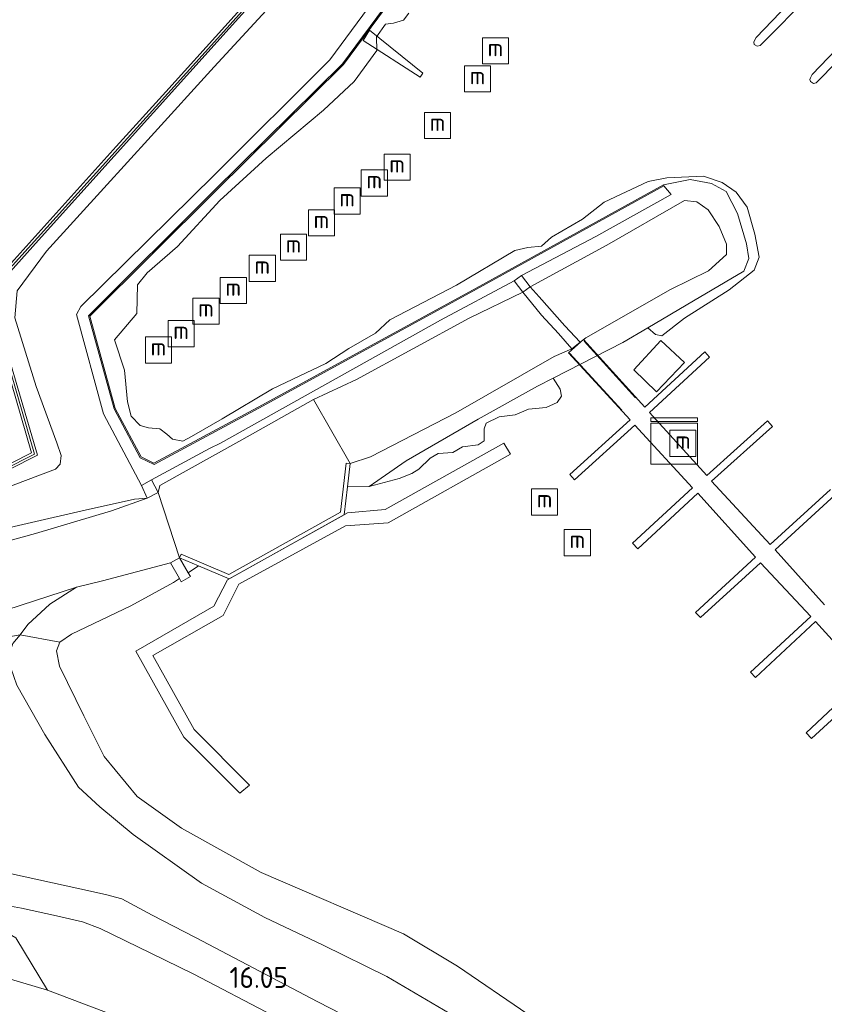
# Model space of a CAD drawing. Extents: x 196936 to 200438, y 361224 to 364196.
# Tile 98 of 256: x 197936 to 198005, y 363183 to 363268. Entities that reach past the tile are written whole.
import ezdxf
from ezdxf.enums import TextEntityAlignment as Align

# ---------------------------------------------------------------- set-up
doc = ezdxf.new("R2010")
doc.units = 0
for name, color, linetype, lineweight in [('B-ME-GK-BESCHOEIING_DAMWAND-GV', 130, 'Continuous', 18), ('B-ME-GR-GRAS-GV', 60, 'Continuous', 13), ('B-ME-GR-RIET-GV', 120, 'Continuous', 13), ('B-ME-GW-TALUD_KRUIN-G', 90, 'Continuous', 18), ('B-ME-GW-TALUD_TEEN-G', 90, 'Continuous', 18), ('B-ME-IE-MEUBILAIR_WATERWEGMEUBILAIR-S', 150, 'Continuous', 25), ('B-ME-IE-MEUBILAIR_WEGMEUBILAIR-S', 7, 'Continuous', 25), ('B-ME-IE-TERREINAFSCHEIDING_KUNSTMATIG_HEKWERK-G', 20, 'IE-TERREINAFSCHEIDING-KUNSTMATIG', 18), ('B-ME-IE-TERREINAFSCHEIDING_KUNSTMATIG_MUUR-G', 90, 'IE-TERREINAFSCHEIDING-KUNSTMATIG-DICHT', 18), ('B-ME-IE-TERREINAFSCHEIDING_KUNSTMATIG_MUUR-GV', 90, 'Continuous', 18), ('B-ME-KW-KUNSTWERK_PONTON-GV', 170, 'Continuous', 18), ('B-ME-KW-KUNSTWERK_STEIGER-GV', 170, 'Continuous', 18), ('B-ME-OB-OEVERVOORZIENING-G', 7, 'Continuous', 18), ('B-ME-OG-BEBOUWING_TRAP-GV', 7, 'Continuous', 18), ('B-ME-OG-HOOGTEPUNT-S', 7, 'Continuous', 25), ('B-ME-OG-TERREIN_GROEN-GV', 7, 'Continuous', 18), ('B-ME-OG-TERREIN_GROEN_TUIN-GV', 7, 'Continuous', 18), ('B-ME-OG-WATER_HAVEN-GV', 170, 'Continuous', 18), ('B-ME-VH-VERHARDING_ASFALT-GV', 252, 'Continuous', 18), ('B-ME-VH-VERHARDING_BETON-GV', 252, 'Continuous', 18), ('B-ME-VH-VERHARDING_STRAATBAKSTEEN-GV', 252, 'Continuous', 18), ('B-ME-VH-VERHARDING_TEGEL-GV', 252, 'Continuous', 18)]:
    doc.layers.add(name, color=color, linetype=linetype, lineweight=lineweight)
doc.styles.add('NLCS-ISO', font='NLCS-ISO.ttf')
doc.styles.add('NLCS-ISO-ANNOTATIVE-T18', font='NLCS-ISO.ttf', dxfattribs={"height": 1.8})
doc.linetypes.add('IE-TERREINAFSCHEIDING-KUNSTMATIG', pattern='A,4,[82,NLCS.SHX,S=0.75,R=90,X=0,Y=0],4,-2', length=10)
doc.linetypes.add('IE-TERREINAFSCHEIDING-KUNSTMATIG-DICHT', pattern='A,8,-1,[82,NLCS.SHX,S=0.75,R=90,X=0,Y=0],-1', length=10)

# ---------------------------------------------------------------- blocks, each defined once
blk = doc.blocks.new('SAL-HOOGTELABEL-SO')
at = {"color": 0, "linetype": 'ByBlock', "lineweight": -2, "style": 'NLCS-ISO-ANNOTATIVE-T18'}
blk.add_attdef('HOOGTE', text='', height=1.8, dxfattribs=at).set_placement((2.788, 0), align=Align.RIGHT)
blk = doc.blocks.new('SIE-WATER_MEERPAAL-SO')
at = {"color": 0, "linetype": 'ByBlock', "lineweight": 18}
blk.add_lwpolyline([(-1.125, -1.125), (1.125, -1.125), (1.125, 1.125), (-1.125, 1.125)], close=True, dxfattribs=at)
at = {"color": 0, "linetype": 'ByBlock', "lineweight": 18, "style": 'NLCS-ISO'}
blk.add_text('m', height=1.5, dxfattribs=at).set_placement((0, 0.283), align=Align.MIDDLE_CENTER)
blk = doc.blocks.new('SKL-DATA_KAST-SO')
at = {"color": 0, "linetype": 'ByBlock', "lineweight": 18}
for points in [[(-2, 2), (2, 2), (2, 1.68), (-2, 1.68)], [(-2, 1.52), (2, 1.52), (2, -2), (-2, -2)]]:
    blk.add_lwpolyline(points, close=True, dxfattribs=at)

msp = doc.modelspace()

# ---------------------------------------------------------------- linework, layer by layer
at = {"layer": 'B-ME-GK-BESCHOEIING_DAMWAND-GV'}
msp.add_polyline3d([(197971.077, 363274.439, 14.4), (197963.438, 363264.108, 14.4), (197952.398, 363253.188, 14.4), (197941.62, 363242.435, 14.4), (197943.802, 363234.507, 14.4), (197946.03, 363230.33, 14.4), (197947.145, 363229.797, 14.4), (197956.494, 363234.828, 14.4), (197974.856, 363244.866, 14.4), (197990.971, 363253.763, 14.4), (197991.019, 363253.675, 14.857), (197974.904, 363244.778, 14.881), (197956.542, 363234.74, 14.881), (197947.147, 363229.685, 14.881), (197945.958, 363230.254, 14.881), (197943.708, 363234.469, 14.875), (197941.508, 363242.465, 14.884), (197952.328, 363253.258, 14.878), (197963.362, 363264.174, 14.872), (197970.991, 363274.491, 14.872)], dxfattribs=at)
at = {"layer": 'B-ME-GR-GRAS-GV'}
for points in [[(197960.243, 363272.519, 18.665), (197952.323, 363263.892, 18.649), (197946.903, 363257.944, 18.621), (197942.842, 363253.463, 18.37), (197937.908, 363248.029, 18.392), (197935.37, 363244.624, 18.157), (197935.172, 363242.313, 18.277), (197937.003, 363236.393, 18.301), (197938.777, 363231.541, 18.33), (197939.165, 363230.464, 18.316), (197939.069, 363229.699, 18.277), (197938.662, 363229.276, 18.351), (197933.699, 363227.415, 18.4), (197924.184, 363223.451, 18.503), (197918.387, 363220.533, 18.529), (197912.583, 363217.871, 18.427), (197912.759, 363218.191, 18.499), (197920.147, 363221.895, 18.685), (197937.116, 363230.477, 18.694), (197934.164, 363240.561, 19.348), (197933.054, 363244.363, 18.922), (197937.199, 363249.001, 18.736), (197953.611, 363267.203, 18.763), (197961.112, 363275.555, 18.826)], [(197970.304, 363275.42, 14.875), (197962.281, 363264.523, 14.854), (197952.321, 363254.572, 14.833), (197940.857, 363243.265, 14.851), (197940.476, 363242.579, 14.851), (197942.795, 363234.049, 14.881), (197946.064, 363227.886, 14.905), (197946.569, 363226.781, 15.638), (197945.454, 363226.702, 15.725), (197940.965, 363225.69, 16.145), (197932.594, 363223.776, 16.801)], [(197935.37, 363244.624, 18.157), (197937.908, 363248.029, 18.392), (197942.842, 363253.463, 18.37), (197946.903, 363257.944, 18.621), (197952.323, 363263.892, 18.649), (197960.243, 363272.519, 18.665)], [(197933.699, 363227.415, 18.4), (197938.662, 363229.276, 18.351), (197939.069, 363229.699, 18.277), (197939.165, 363230.464, 18.316), (197938.777, 363231.541, 18.33), (197937.003, 363236.393, 18.301), (197935.172, 363242.313, 18.277)], [(197931.08, 363214.214, 16.637), (197935.623, 363215.029, 16.187), (197934.991, 363214.282, 16.222)], [(197935.352, 363210.681, 16.108), (197937.746, 363206.452, 16.051), (197940.654, 363201.9, 16.022), (197942.481, 363200.225, 16.03), (197945.348, 363197.844, 15.889), (197951.229, 363193.658, 15.744), (197956.689, 363190.692, 15.804), (197961.704, 363188.3, 15.84), (197967.18, 363185.609, 15.749), (197972.525, 363182.454, 15.773)], [(197970.513, 363178.669, 15.929), (197961.232, 363183.443, 15.955), (197950.728, 363188.984, 16.01), (197946.994, 363190.904, 16.018), (197944.364, 363192.294, 16.041), (197942.961, 363192.657, 16.057), (197940.758, 363193.157, 16.065), (197933.688, 363194.699, 16.19)], [(197866.486, 363181.543, 15.464), (197870.795, 363183.658, 15.629), (197872.294, 363184.402, 15.585), (197876.921, 363186.364, 15.659), (197879.815, 363187.514, 15.638), (197884.771, 363190.33, 15.714), (197890.683, 363193.026, 15.798), (197895.036, 363194.179, 15.837), (197899.663, 363194.135, 15.876), (197906.669, 363192.601, 15.879), (197913.272, 363191.118, 15.92), (197920.181, 363189.751, 15.941), (197927.051, 363187.583, 15.978), (197931.886, 363186.248, 16.085), (197937.983, 363184.438, 16.116), (197943.878, 363182.207, 16.14)], [(197930.026, 363192.527, 16.133), (197935.747, 363191.49, 16.152), (197938.766, 363190.831, 16.118), (197940.986, 363190.31, 16.105), (197942.512, 363189.746, 16.092), (197946.87, 363187.617, 16.045), (197950.581, 363185.812, 16.04), (197957.376, 363182.243, 15.985)], [(197943.878, 363182.207, 16.14), (197937.983, 363184.438, 16.116), (197935.271, 363188.934, 16.124)]]:
    msp.add_polyline3d(points, dxfattribs=at)
for points in [[(197996.368, 363253.187, 14.4), (197997.33, 363251.269, 14.4), (197998.131, 363248.668, 14.4), (197998.324, 363247.403, 14.4), (197997.874, 363246.33, 14.4), (197993.55, 363243.764, 14.4), (197989.635, 363241.448, 14.4), (197987.487, 363240.177, 14.4), (197981.493, 363237.108, 14.4), (197980.143, 363236.417, 14.4), (197975.044, 363233.578, 14.4), (197968.851, 363229.989, 14.4), (197965.665, 363227.779, 14.4), (197963.785, 363227.755, 14.4), (197964.022, 363229.764, 15.507), (197965.758, 363230.345, 15.351), (197973.116, 363234.128, 15.359), (197981.582, 363238.967, 15.359), (197983.098, 363239.642, 15.256), (197983.817, 363240.221, 15.247), (197984.308, 363240.592, 15.369), (197991.566, 363244.755, 15.498), (197994.84, 363246.348, 15.547), (197996.397, 363247.753, 15.568), (197996.398, 363248.636, 15.602), (197995.763, 363250.169, 15.638), (197994.82, 363251.594, 15.633), (197993.859, 363252.286, 15.627), (197992.788, 363252.402, 15.633), (197986.102, 363248.553, 15.674), (197979.521, 363244.976, 15.708), (197978.77, 363245.943, 14.813), (197985.165, 363249.317, 14.875), (197991.627, 363252.927, 14.821), (197991.019, 363253.675, 14.857), (197990.971, 363253.763, 14.4), (197993.274, 363254.206, 14.4), (197995.119, 363253.863, 14.4)], [(197984.308, 363240.592, 15.369), (197983.817, 363240.221, 15.247), (197982.483, 363241.61, 15.717), (197980.283, 363244.109, 15.812), (197979.521, 363244.976, 15.708), (197986.102, 363248.553, 15.674), (197992.788, 363252.402, 15.633), (197993.859, 363252.286, 15.627), (197994.82, 363251.594, 15.633), (197995.763, 363250.169, 15.638), (197996.398, 363248.636, 15.602), (197996.397, 363247.753, 15.568), (197994.84, 363246.348, 15.547), (197991.566, 363244.755, 15.498)], [(197947.637, 363227.882, 15.726), (197947.518, 363227.283, 15.663), (197946.931, 363228.366, 14.905), (197951.934, 363231.06, 14.905), (197952.855, 363231.502, 14.905), (197971.798, 363242.094, 14.905), (197978.127, 363245.484, 14.802), (197978.862, 363244.5, 15.685), (197974.272, 363242.28, 15.687), (197964.553, 363236.992, 15.697), (197960.859, 363235.268, 15.751), (197954.699, 363231.794, 15.775)], [(197965.758, 363230.345, 15.351), (197964.022, 363229.764, 15.507), (197960.859, 363235.268, 15.751), (197964.553, 363236.992, 15.697), (197974.272, 363242.28, 15.687), (197978.862, 363244.5, 15.685), (197980.489, 363242.541, 15.83), (197981.958, 363240.942, 15.696), (197983.098, 363239.642, 15.256), (197981.582, 363238.967, 15.359), (197973.116, 363234.128, 15.359)], [(197936.95, 363223.752, 16.46), (197927.935, 363221.26, 17.304), (197919.924, 363219.251, 17.956), (197914.02, 363217.793, 18.379), (197913.543, 363217.686, 18.41), (197912.583, 363217.871, 18.427), (197918.903, 363219.71, 18.03), (197925.161, 363221.798, 17.543), (197932.594, 363223.776, 16.801), (197940.965, 363225.69, 16.145), (197945.454, 363226.702, 15.725), (197946.569, 363226.781, 15.638), (197943.491, 363225.705, 15.961)], [(197950.987, 363220.945, 14.4), (197950.097, 363220.364, 14.4), (197949.334, 363221.649, 15.527)], [(197940.04, 363215.073, 14.4), (197939.043, 363214.397, 14.4), (197935.623, 363215.029, 16.187), (197936.29, 363215.915, 16.217), (197938.195, 363217.657, 16.222), (197940.491, 363219.121, 16.184), (197942.722, 363219.666, 16.038), (197948.558, 363221.224, 15.47), (197949.331, 363219.863, 14.4), (197948.811, 363219.524, 14.4), (197945.159, 363217.524, 14.4)], [(197918.356, 363211.407, 18.047), (197914.893, 363210.964, 18.283), (197913.777, 363211.072, 18.241), (197912.757, 363211.768, 18.278), (197915.135, 363211.839, 18.203), (197918.549, 363212.482, 18.034), (197923.622, 363213.953, 17.527), (197932.077, 363216.405, 16.829), (197940.491, 363219.121, 16.184), (197938.195, 363217.657, 16.222), (197936.29, 363215.915, 16.217), (197935.623, 363215.029, 16.187), (197931.08, 363214.214, 16.637), (197923.202, 363212.508, 17.454)]]:
    msp.add_polyline3d(points, close=True, dxfattribs=at)
at = {"layer": 'B-ME-GR-RIET-GV'}
msp.add_polyline3d([(197969.061, 363268.538, 14.4), (197968.597, 363267.917, 14.4), (197967.757, 363267.656, 14.4), (197967.068, 363267.578, 14.4), (197966.287, 363266.483, 14.4), (197966.306, 363265.324, 14.4), (197964.372, 363262.649, 14.4), (197961.729, 363260.173, 14.4), (197956.784, 363256.042, 14.4), (197952.82, 363252.411, 14.4), (197949.16, 363248.43, 14.4), (197946.544, 363246.171, 14.4), (197945.737, 363245.153, 14.4), (197945.68, 363242.663, 14.4), (197943.744, 363240.411, 14.4), (197944.606, 363237.787, 14.4), (197944.852, 363235.076, 14.4), (197945.192, 363233.84, 14.4), (197945.952, 363233.028, 14.4), (197946.682, 363232.844, 14.4), (197947.642, 363232.742, 14.4), (197948.247, 363232.298, 14.4), (197948.723, 363231.853, 14.4), (197949.638, 363231.682, 14.4), (197950.368, 363232.086, 14.4), (197953.022, 363233.624, 14.4), (197957.328, 363236.184, 14.4), (197961.919, 363238.377, 14.4), (197963.917, 363239.667, 14.4), (197966.193, 363240.977, 14.4), (197967.441, 363242.142, 14.4), (197973.158, 363245.111, 14.4), (197978.199, 363248.111, 14.4), (197979.313, 363248.356, 14.4), (197980.485, 363248.483, 14.4), (197981.354, 363249.255, 14.4), (197984.007, 363250.793, 14.4), (197985.864, 363252.266, 14.4), (197989.667, 363254.045, 14.4), (197991.265, 363254.339, 14.4), (197994.426, 363254.51, 14.4), (197996.027, 363253.959, 14.4), (197997.226, 363253.129, 14.4), (197998.164, 363251.836, 14.4), (197998.826, 363249.513, 14.4), (197999.219, 363247.536, 14.4), (197998.764, 363246.4, 14.4), (197996.623, 363244.705, 14.4), (197992.793, 363242.288, 14.4), (197990.82, 363240.756, 14.4), (197990.302, 363240.876, 14.4), (197989.635, 363241.448, 14.4), (197993.55, 363243.764, 14.4), (197997.874, 363246.33, 14.4), (197998.324, 363247.403, 14.4), (197998.131, 363248.668, 14.4), (197997.33, 363251.269, 14.4), (197996.368, 363253.187, 14.4), (197995.119, 363253.863, 14.4), (197993.274, 363254.206, 14.4), (197990.971, 363253.763, 14.4), (197974.856, 363244.866, 14.4), (197956.494, 363234.828, 14.4), (197947.145, 363229.797, 14.4), (197946.03, 363230.33, 14.4), (197943.802, 363234.507, 14.4), (197941.62, 363242.435, 14.4), (197952.398, 363253.188, 14.4), (197963.438, 363264.108, 14.4), (197971.077, 363274.439, 14.4)], dxfattribs=at)
msp.add_polyline3d([(197968.243, 363228.489, 14.4), (197965.665, 363227.779, 14.4), (197968.851, 363229.989, 14.4), (197975.044, 363233.578, 14.4), (197980.143, 363236.417, 14.4), (197981.493, 363237.108, 14.4), (197982.1, 363236.17, 14.4), (197982.188, 363235.552, 14.4), (197981.825, 363235.008, 14.4), (197980.871, 363234.594, 14.4), (197979.359, 363234.435, 14.4), (197978.23, 363233.951, 14.4), (197976.848, 363233.794, 14.4), (197975.71, 363233.238, 14.4), (197975.537, 363232.744, 14.4), (197975.554, 363231.711, 14.4), (197975.033, 363231.372, 14.4), (197973.687, 363231.21, 14.4), (197972.852, 363230.726, 14.4), (197971.588, 363230.627, 14.4), (197970.912, 363230.234, 14.4), (197969.926, 363229.272, 14.4), (197969.327, 363228.905, 14.4)], close=True, dxfattribs=at)
at = {"layer": 'B-ME-GW-TALUD_KRUIN-G'}
for points in [[(197965.794, 363287.05, 18.61), (197964.222, 363285.028, 18.603), (197963.558, 363282.314, 18.631), (197962.72, 363277.373, 18.628), (197962.234, 363275.21, 18.646), (197960.243, 363272.519, 18.665), (197952.323, 363263.892, 18.649), (197946.903, 363257.944, 18.621), (197942.842, 363253.463, 18.37), (197937.908, 363248.029, 18.392), (197935.37, 363244.624, 18.157), (197935.172, 363242.313, 18.277), (197937.003, 363236.393, 18.301), (197938.777, 363231.541, 18.33), (197939.165, 363230.464, 18.316), (197939.069, 363229.699, 18.277), (197938.662, 363229.276, 18.351), (197933.699, 363227.415, 18.4), (197924.184, 363223.451, 18.503), (197918.387, 363220.533, 18.529), (197912.583, 363217.871, 18.427)], [(197979.521, 363244.976, 15.708), (197986.102, 363248.553, 15.674), (197992.788, 363252.402, 15.633), (197993.859, 363252.286, 15.627), (197994.82, 363251.594, 15.633), (197995.763, 363250.169, 15.638), (197996.398, 363248.636, 15.602), (197996.397, 363247.753, 15.568), (197994.84, 363246.348, 15.547), (197991.566, 363244.755, 15.498), (197984.308, 363240.592, 15.369), (197983.817, 363240.221, 15.247), (197983.098, 363239.642, 15.256), (197981.582, 363238.967, 15.359), (197973.116, 363234.128, 15.359), (197965.758, 363230.345, 15.351), (197964.022, 363229.764, 15.507)], [(197947.518, 363227.283, 15.663), (197947.637, 363227.882, 15.726), (197954.699, 363231.794, 15.775), (197960.859, 363235.268, 15.751), (197964.553, 363236.992, 15.697), (197974.272, 363242.28, 15.687), (197978.862, 363244.5, 15.685)], [(197948.558, 363221.224, 15.47), (197942.722, 363219.666, 16.038), (197940.491, 363219.121, 16.184), (197938.195, 363217.657, 16.222), (197936.29, 363215.915, 16.217), (197935.623, 363215.029, 16.187), (197934.991, 363214.282, 16.222), (197934.561, 363212.929, 16.201), (197935.352, 363210.681, 16.108), (197937.746, 363206.452, 16.051), (197940.654, 363201.9, 16.022), (197942.481, 363200.225, 16.03), (197945.348, 363197.844, 15.889), (197951.229, 363193.658, 15.744), (197956.689, 363190.692, 15.804), (197961.704, 363188.3, 15.84), (197967.18, 363185.609, 15.749), (197972.525, 363182.454, 15.773)], [(197987.743, 363145.017, 15.296), (197987.473, 363149.962, 15.547), (197985.239, 363154.373, 15.834), (197982.123, 363159.026, 16.033), (197977.716, 363163.171, 16.113), (197972.588, 363167.352, 16.119), (197967.786, 363170.432, 16.137), (197962.315, 363173.223, 16.14), (197956.584, 363176.01, 16.142), (197950.513, 363179.064, 16.181), (197943.878, 363182.207, 16.14), (197937.983, 363184.438, 16.116), (197931.886, 363186.248, 16.085), (197927.051, 363187.583, 15.978), (197920.181, 363189.751, 15.941), (197913.272, 363191.118, 15.92), (197906.669, 363192.601, 15.879), (197899.663, 363194.135, 15.876), (197895.036, 363194.179, 15.837)]]:
    msp.add_polyline3d(points, dxfattribs=at)
at = {"layer": 'B-ME-GW-TALUD_TEEN-G'}
for points in [[(197971.986, 363278.808, 14.875), (197970.304, 363275.42, 14.875), (197962.281, 363264.523, 14.854), (197952.321, 363254.572, 14.833), (197940.857, 363243.265, 14.851), (197940.476, 363242.579, 14.851), (197942.795, 363234.049, 14.881), (197946.064, 363227.886, 14.905)], [(197991.019, 363253.675, 14.857), (197991.627, 363252.927, 14.821)], [(197985.165, 363249.317, 14.875), (197991.627, 363252.927, 14.821)], [(197978.77, 363245.943, 14.813), (197985.165, 363249.317, 14.875)], [(197971.798, 363242.094, 14.905), (197978.127, 363245.484, 14.802)], [(197952.855, 363231.502, 14.905), (197971.798, 363242.094, 14.905)], [(197951.934, 363231.06, 14.905), (197952.855, 363231.502, 14.905)], [(197946.931, 363228.366, 14.905), (197951.934, 363231.06, 14.905)], [(197912.583, 363217.871, 18.427), (197918.903, 363219.71, 18.03), (197925.161, 363221.798, 17.543), (197932.594, 363223.776, 16.801), (197940.965, 363225.69, 16.145), (197945.454, 363226.702, 15.725), (197946.569, 363226.781, 15.638)]]:
    msp.add_polyline3d(points, dxfattribs=at)
at = {"layer": 'B-ME-IE-TERREINAFSCHEIDING_KUNSTMATIG_HEKWERK-G'}
for points in [[(197988.575, 363235.424, 14.796), (197984.159, 363240.301, 15.142)], [(197987.389, 363234.345, 14.786), (197982.884, 363239.257, 15.135)], [(197939.043, 363214.397, 14.4), (197935.623, 363215.029, 16.187), (197931.08, 363214.214, 16.637), (197923.202, 363212.508, 17.454), (197918.356, 363211.407, 18.047), (197914.893, 363210.964, 18.283), (197913.777, 363211.072, 18.241), (197912.212, 363211.254, 18.378), (197910.795, 363211.633, 18.568), (197909.801, 363212.066, 18.891), (197909.291, 363212.378, 18.934)]]:
    msp.add_polyline3d(points, dxfattribs=at)
at = {"layer": 'B-ME-IE-TERREINAFSCHEIDING_KUNSTMATIG_MUUR-G'}
msp.add_polyline3d([(197973.418, 363294.321, 20.533), (197962.372, 363285.194, 20.548), (197960.821, 363275.689, 20.545), (197958.585, 363273.188, 20.539), (197958.481, 363272.885, 20.662), (197932.823, 363244.446, 20.557), (197936.864, 363230.575, 20.563), (197912.674, 363218.355, 20.587)], dxfattribs=at)
at = {"layer": 'B-ME-IE-TERREINAFSCHEIDING_KUNSTMATIG_MUUR-GV'}
msp.add_polyline3d([(197961.112, 363275.555, 18.826), (197953.611, 363267.203, 18.763), (197937.199, 363249.001, 18.736), (197933.054, 363244.363, 18.922), (197934.164, 363240.561, 19.348), (197937.116, 363230.477, 18.694), (197920.147, 363221.895, 18.685), (197912.759, 363218.191, 18.499), (197912.583, 363217.871, 18.427), (197912.112, 363218.117, 18.41), (197911.641, 363218.362, 18.418), (197911.839, 363218.763, 18.434), (197912.419, 363218.463, 18.468), (197918, 363221.269, 19.429), (197922.201, 363223.381, 19.664), (197924.278, 363224.425, 19.72), (197936.615, 363230.685, 19.506), (197932.591, 363244.506, 19.549), (197935.12, 363247.286, 19.3), (197943.884, 363257.057, 19.03), (197948.163, 363261.761, 19.03), (197958.319, 363273.032, 19.48)], dxfattribs=at)
msp.add_polyline3d([(197963.503, 363225.355, 14.4), (197953.599, 363219.835, 14.4), (197950.987, 363220.945, 14.4), (197949.334, 363221.649, 15.527), (197949.471, 363221.971, 15.571), (197953.578, 363220.224, 15.623), (197963.176, 363225.574, 15.605), (197963.674, 363229.805, 15.603), (197964.022, 363229.764, 15.507), (197963.785, 363227.755, 14.4)], close=True, dxfattribs=at)
at = {"layer": 'B-ME-KW-KUNSTWERK_PONTON-GV'}
msp.add_polyline3d([(197992.775, 363238.448, 14.899), (197990.377, 363235.934, 14.93), (197988.424, 363237.818, 14.904), (197990.749, 363240.342, 14.894)], close=True, dxfattribs=at)
at = {"layer": 'B-ME-KW-KUNSTWERK_STEIGER-GV'}
for points in [[(198003.672, 363270.192, 14.913), (197999.291, 363265.737, 14.932), (197999.045, 363265.676, 14.932), (197998.791, 363265.836, 14.932), (197998.742, 363266.026, 14.934), (197998.796, 363266.165, 14.934), (197998.94, 363266.44, 14.932), (198003.071, 363270.766, 14.892)], [(198007.784, 363266.257, 14.919), (198004.12, 363262.531, 14.935), (198003.874, 363262.47, 14.935), (198003.62, 363262.63, 14.935), (198003.571, 363262.82, 14.937), (198003.625, 363262.959, 14.937), (198003.769, 363263.234, 14.935), (198007.194, 363266.821, 14.902)], [(198008.901, 363210.856, 14.755), (198003.706, 363206.108, 14.761), (198003.255, 363206.598, 14.758), (198008.395, 363211.398, 14.755), (198004.041, 363216.156, 14.761), (197998.901, 363211.356, 14.758), (197998.471, 363211.793, 14.755), (198003.646, 363216.593, 14.761), (197999.315, 363221.226, 14.758), (197994.154, 363216.515, 14.778), (197993.724, 363216.952, 14.773), (197998.901, 363221.717, 14.761), (197993.944, 363227.213, 14.745), (197988.768, 363222.411, 14.745), (197988.318, 363222.901, 14.745), (197993.476, 363227.683, 14.74), (197988.523, 363233.071, 14.732), (197983.326, 363228.359, 14.761), (197982.913, 363228.814, 14.761), (197988.111, 363233.525, 14.727), (197982.8, 363239.304, 15.14), (197984.083, 363240.429, 15.15), (197989.358, 363234.618, 14.737), (197994.52, 363239.368, 14.771), (197994.936, 363238.916, 14.771), (197989.773, 363234.166, 14.742), (197994.691, 363228.746, 14.75), (197999.92, 363233.451, 14.755), (198000.367, 363232.958, 14.755), (197995.117, 363228.238, 14.755), (198000.142, 363222.804, 14.771), (198005.356, 363227.529, 14.783)], [(198005.752, 363227.061, 14.788), (198000.594, 363222.347, 14.768), (198004.816, 363217.615, 14.771)]]:
    msp.add_polyline3d(points, dxfattribs=at)
for points in [[(197970.27, 363263.356, 15.226), (197970.053, 363263.019, 15.187), (197965.131, 363266.187, 14.878), (197965.676, 363267.05, 14.866)], [(197955.347, 363202.088, 14.582), (197954.538, 363201.395, 14.585), (197949.708, 363206.221, 14.579), (197945.572, 363213.624, 14.564), (197952.294, 363217.494, 14.6), (197953.482, 363219.767, 14.621), (197963.804, 363225.514, 14.66), (197967.031, 363225.811, 14.546), (197977.247, 363231.53, 14.559), (197977.804, 363230.558, 14.603), (197967.294, 363224.668, 14.59), (197963.633, 363224.39, 14.655), (197954.454, 363219.368, 14.665), (197953.097, 363216.672, 14.595), (197947.042, 363213.254, 14.613), (197950.605, 363206.885, 14.608)]]:
    msp.add_polyline3d(points, close=True, dxfattribs=at)
at = {"layer": 'B-ME-OB-OEVERVOORZIENING-G'}
msp.add_polyline3d([(197979.317, 363182.37, 14.4), (197973.259, 363186.506, 14.4), (197968.605, 363189.276, 14.4), (197956.361, 363194.551, 14.4), (197949.517, 363198.371, 14.4), (197945.686, 363201.093, 14.4), (197942.859, 363204.545, 14.4), (197941.118, 363208.054, 14.4), (197939.03, 363212.326, 14.4), (197938.753, 363213.632, 14.4), (197939.043, 363214.397, 14.4), (197940.04, 363215.073, 14.4), (197945.159, 363217.524, 14.4), (197948.811, 363219.524, 14.4), (197949.331, 363219.863, 14.4), (197949.489, 363219.585, 14.4), (197950.297, 363220.027, 14.4), (197950.097, 363220.364, 14.4), (197950.987, 363220.945, 14.4), (197953.599, 363219.835, 14.4), (197963.503, 363225.355, 14.4), (197963.785, 363227.755, 14.4), (197965.665, 363227.779, 14.4), (197968.851, 363229.989, 14.4), (197975.044, 363233.578, 14.4), (197980.143, 363236.417, 14.4), (197981.493, 363237.108, 14.4), (197987.487, 363240.177, 14.4), (197989.635, 363241.448, 14.4), (197993.55, 363243.764, 14.4), (197997.874, 363246.33, 14.4), (197998.324, 363247.403, 14.4), (197998.131, 363248.668, 14.4), (197997.33, 363251.269, 14.4), (197996.368, 363253.187, 14.4), (197995.119, 363253.863, 14.4), (197993.274, 363254.206, 14.4), (197990.971, 363253.763, 14.4), (197974.856, 363244.866, 14.4), (197956.494, 363234.828, 14.4), (197947.145, 363229.797, 14.4), (197946.03, 363230.33, 14.4), (197943.802, 363234.507, 14.4), (197941.62, 363242.435, 14.4), (197952.398, 363253.188, 14.4), (197963.438, 363264.108, 14.4), (197971.077, 363274.439, 14.4)], dxfattribs=at)
at = {"layer": 'B-ME-OG-BEBOUWING_TRAP-GV'}
for points in [[(197979.521, 363244.976, 15.708), (197978.862, 363244.5, 15.685), (197978.127, 363245.484, 14.802), (197978.77, 363245.943, 14.813)], [(197947.518, 363227.283, 15.663), (197946.569, 363226.781, 15.638), (197946.064, 363227.886, 14.905), (197946.931, 363228.366, 14.905)], [(197950.297, 363220.027, 14.4), (197949.489, 363219.585, 14.4), (197949.331, 363219.863, 14.4), (197948.558, 363221.224, 15.47), (197949.334, 363221.649, 15.527), (197950.097, 363220.364, 14.4)]]:
    msp.add_polyline3d(points, close=True, dxfattribs=at)
at = {"layer": 'B-ME-OG-TERREIN_GROEN-GV'}
msp.add_polyline3d([(197972.525, 363182.454, 15.773), (197967.18, 363185.609, 15.749), (197961.704, 363188.3, 15.84), (197956.689, 363190.692, 15.804), (197951.229, 363193.658, 15.744), (197945.348, 363197.844, 15.889), (197942.481, 363200.225, 16.03), (197940.654, 363201.9, 16.022), (197937.746, 363206.452, 16.051), (197935.352, 363210.681, 16.108), (197934.561, 363212.929, 16.201), (197934.991, 363214.282, 16.222), (197935.623, 363215.029, 16.187), (197939.043, 363214.397, 14.4), (197938.753, 363213.632, 14.4), (197939.03, 363212.326, 14.4), (197941.118, 363208.054, 14.4), (197942.859, 363204.545, 14.4), (197945.686, 363201.093, 14.4), (197949.517, 363198.371, 14.4), (197956.361, 363194.551, 14.4), (197968.605, 363189.276, 14.4), (197973.259, 363186.506, 14.4), (197979.317, 363182.37, 14.4)], dxfattribs=at)
msp.add_polyline3d([(197935.271, 363188.934, 16.124), (197937.983, 363184.438, 16.116), (197931.886, 363186.248, 16.085), (197927.051, 363187.583, 15.978), (197920.181, 363189.751, 15.941), (197913.272, 363191.118, 15.92), (197917.998, 363191.811, 15.987), (197921.501, 363191.848, 16.016), (197925.816, 363191.47, 16.067), (197929.798, 363190.931, 16.039), (197933.263, 363190.089, 16.041)], close=True, dxfattribs=at)
at = {"layer": 'B-ME-OG-TERREIN_GROEN_TUIN-GV'}
for points in [[(197958.319, 363273.032, 19.48), (197948.163, 363261.761, 19.03), (197943.884, 363257.057, 19.03), (197935.12, 363247.286, 19.3)], [(197932.591, 363244.506, 19.549), (197936.615, 363230.685, 19.506), (197924.278, 363224.425, 19.72)]]:
    msp.add_polyline3d(points, dxfattribs=at)
at = {"layer": 'B-ME-OG-WATER_HAVEN-GV'}
msp.add_polyline3d([(197979.317, 363182.37, 14.4), (197973.259, 363186.506, 14.4), (197968.605, 363189.276, 14.4), (197956.361, 363194.551, 14.4), (197949.517, 363198.371, 14.4), (197945.686, 363201.093, 14.4), (197942.859, 363204.545, 14.4), (197941.118, 363208.054, 14.4), (197939.03, 363212.326, 14.4), (197938.753, 363213.632, 14.4), (197939.043, 363214.397, 14.4), (197940.04, 363215.073, 14.4), (197945.159, 363217.524, 14.4), (197948.811, 363219.524, 14.4), (197949.331, 363219.863, 14.4), (197949.489, 363219.585, 14.4), (197950.297, 363220.027, 14.4), (197950.097, 363220.364, 14.4), (197950.987, 363220.945, 14.4), (197953.599, 363219.835, 14.4), (197963.503, 363225.355, 14.4), (197963.785, 363227.755, 14.4), (197965.665, 363227.779, 14.4), (197968.243, 363228.489, 14.4), (197969.327, 363228.905, 14.4), (197969.926, 363229.272, 14.4), (197970.912, 363230.234, 14.4), (197971.588, 363230.627, 14.4), (197972.852, 363230.726, 14.4), (197973.687, 363231.21, 14.4), (197975.033, 363231.372, 14.4), (197975.554, 363231.711, 14.4), (197975.537, 363232.744, 14.4), (197975.71, 363233.238, 14.4), (197976.848, 363233.794, 14.4), (197978.23, 363233.951, 14.4), (197979.359, 363234.435, 14.4), (197980.871, 363234.594, 14.4), (197981.825, 363235.008, 14.4), (197982.188, 363235.552, 14.4), (197982.1, 363236.17, 14.4), (197981.493, 363237.108, 14.4), (197987.487, 363240.177, 14.4), (197989.635, 363241.448, 14.4), (197990.302, 363240.876, 14.4), (197990.82, 363240.756, 14.4), (197992.793, 363242.288, 14.4), (197996.623, 363244.705, 14.4), (197998.764, 363246.4, 14.4), (197999.219, 363247.536, 14.4), (197998.826, 363249.513, 14.4), (197998.164, 363251.836, 14.4), (197997.226, 363253.129, 14.4), (197996.027, 363253.959, 14.4), (197994.426, 363254.51, 14.4), (197991.265, 363254.339, 14.4), (197989.667, 363254.045, 14.4), (197985.864, 363252.266, 14.4), (197984.007, 363250.793, 14.4), (197981.354, 363249.255, 14.4), (197980.485, 363248.483, 14.4), (197979.313, 363248.356, 14.4), (197978.199, 363248.111, 14.4), (197973.158, 363245.111, 14.4), (197967.441, 363242.142, 14.4), (197966.193, 363240.977, 14.4), (197963.917, 363239.667, 14.4), (197961.919, 363238.377, 14.4), (197957.328, 363236.184, 14.4), (197953.022, 363233.624, 14.4), (197950.368, 363232.086, 14.4), (197949.638, 363231.682, 14.4), (197948.723, 363231.853, 14.4), (197948.247, 363232.298, 14.4), (197947.642, 363232.742, 14.4), (197946.682, 363232.844, 14.4), (197945.952, 363233.028, 14.4), (197945.192, 363233.84, 14.4), (197944.852, 363235.076, 14.4), (197944.606, 363237.787, 14.4), (197943.744, 363240.411, 14.4), (197945.68, 363242.663, 14.4), (197945.737, 363245.153, 14.4), (197946.544, 363246.171, 14.4), (197949.16, 363248.43, 14.4), (197952.82, 363252.411, 14.4), (197956.784, 363256.042, 14.4), (197961.729, 363260.173, 14.4), (197964.372, 363262.649, 14.4), (197966.306, 363265.324, 14.4), (197966.287, 363266.483, 14.4), (197967.068, 363267.578, 14.4), (197967.757, 363267.656, 14.4), (197968.597, 363267.917, 14.4), (197969.061, 363268.538, 14.4)], dxfattribs=at)
at = {"layer": 'B-ME-VH-VERHARDING_ASFALT-GV'}
for points in [[(197933.688, 363194.699, 16.19), (197940.758, 363193.157, 16.065), (197942.961, 363192.657, 16.057), (197944.364, 363192.294, 16.041), (197946.994, 363190.904, 16.018), (197950.728, 363188.984, 16.01), (197961.232, 363183.443, 15.955), (197970.513, 363178.669, 15.929)], [(197957.376, 363182.243, 15.985), (197950.581, 363185.812, 16.04), (197946.87, 363187.617, 16.045), (197942.512, 363189.746, 16.092), (197940.986, 363190.31, 16.105), (197938.766, 363190.831, 16.118), (197935.747, 363191.49, 16.152), (197930.026, 363192.527, 16.133)]]:
    msp.add_polyline3d(points, dxfattribs=at)
at = {"layer": 'B-ME-VH-VERHARDING_BETON-GV'}
msp.add_polyline3d([(197970.991, 363274.491, 14.872), (197963.362, 363264.174, 14.872), (197952.328, 363253.258, 14.878), (197941.508, 363242.465, 14.884), (197943.708, 363234.469, 14.875), (197945.958, 363230.254, 14.881), (197947.147, 363229.685, 14.881), (197956.542, 363234.74, 14.881), (197974.904, 363244.778, 14.881), (197991.019, 363253.675, 14.857), (197991.627, 363252.927, 14.821), (197985.165, 363249.317, 14.875), (197978.77, 363245.943, 14.813), (197978.127, 363245.484, 14.802), (197971.798, 363242.094, 14.905), (197952.855, 363231.502, 14.905), (197951.934, 363231.06, 14.905), (197946.931, 363228.366, 14.905), (197946.064, 363227.886, 14.905), (197942.795, 363234.049, 14.881), (197940.476, 363242.579, 14.851), (197940.857, 363243.265, 14.851), (197952.321, 363254.572, 14.833), (197962.281, 363264.523, 14.854), (197970.304, 363275.42, 14.875)], dxfattribs=at)
msp.add_polyline3d([(197960.859, 363235.268, 15.751), (197964.022, 363229.764, 15.507), (197963.674, 363229.805, 15.603), (197963.176, 363225.574, 15.605), (197953.578, 363220.224, 15.623), (197949.471, 363221.971, 15.571), (197949.334, 363221.649, 15.527), (197947.518, 363227.283, 15.663), (197947.637, 363227.882, 15.726), (197954.699, 363231.794, 15.775)], close=True, dxfattribs=at)
at = {"layer": 'B-ME-VH-VERHARDING_STRAATBAKSTEEN-GV'}
msp.add_polyline3d([(197940.491, 363219.121, 16.184), (197932.077, 363216.405, 16.829), (197923.622, 363213.953, 17.527), (197918.549, 363212.482, 18.034), (197915.135, 363211.839, 18.203), (197912.757, 363211.768, 18.278), (197911.267, 363211.993, 18.315), (197909.479, 363212.644, 18.388), (197912.583, 363217.871, 18.427), (197913.543, 363217.686, 18.41), (197914.02, 363217.793, 18.379), (197919.924, 363219.251, 17.956), (197927.935, 363221.26, 17.304), (197936.95, 363223.752, 16.46), (197943.491, 363225.705, 15.961), (197946.569, 363226.781, 15.638), (197947.518, 363227.283, 15.663), (197949.334, 363221.649, 15.527), (197948.558, 363221.224, 15.47), (197942.722, 363219.666, 16.038)], close=True, dxfattribs=at)
at = {"layer": 'B-ME-VH-VERHARDING_TEGEL-GV'}
msp.add_polyline3d([(197983.817, 363240.221, 15.247), (197983.098, 363239.642, 15.256), (197981.958, 363240.942, 15.696), (197980.489, 363242.541, 15.83), (197978.862, 363244.5, 15.685), (197979.521, 363244.976, 15.708), (197980.283, 363244.109, 15.812), (197982.483, 363241.61, 15.717)], close=True, dxfattribs=at)

# ---------------------------------------------------------------- block references
at = {"layer": 'B-ME-IE-MEUBILAIR_WATERWEGMEUBILAIR-S'}
for p in [(197976.518, 363265.277, 15), (197974.978, 363262.869, 15), (197971.537, 363258.854, 15), (197968.058, 363255.269, 15), (197966.097, 363253.91, 14.997), (197963.76, 363252.359, 14.997), (197961.548, 363250.478, 14.997), (197959.143, 363248.382, 14.997), (197956.459, 363246.561, 14.997), (197953.967, 363244.66, 14.997), (197951.619, 363242.871, 14.997), (197949.475, 363240.944, 14.995), (197947.525, 363239.529, 14.974), (197992.644, 363231.5, 21.62), (197980.745, 363226.453, 15.994), (197983.569, 363222.954, 15.999)]:
    msp.add_blockref('SIE-WATER_MEERPAAL-SO', p, dxfattribs=at)
at = {"layer": 'B-ME-IE-MEUBILAIR_WEGMEUBILAIR-S'}
msp.add_blockref('SKL-DATA_KAST-SO', (197991.897, 363231.707, 15.56), dxfattribs=at)
at = {"layer": 'B-ME-OG-HOOGTEPUNT-S'}
msp.add_blockref('SAL-HOOGTELABEL-SO', (197955.886, 363184.629, 16.046), dxfattribs=at).add_auto_attribs({'HOOGTE': '16.05'})

doc.saveas('drawing.dxf')
